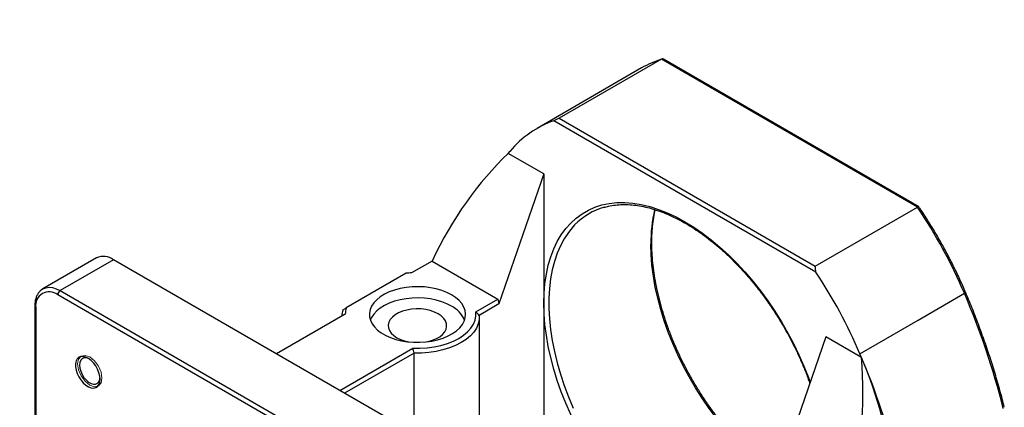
# Model space of a CAD drawing. Header units: millimetres. Extents: x 29 to 270, y 0 to 199.
# Tile 5 of 5: x 168 to 263, y 162 to 199. Entities that reach past the tile are written whole.
import ezdxf

# ---------------------------------------------------------------- set-up
doc = ezdxf.new("R2010")
doc.units = ezdxf.units.MM
doc.layers.add('FORMAT', color=7, linetype='Continuous')
doc.styles.add('SLDTEXTSTYLE0', font='TXT', dxfattribs={"width": 0.75})

msp = doc.modelspace()

# ---------------------------------------------------------------- linework, layer by layer
at = {"color": 7, "linetype": 'Continuous', "lineweight": 25}
for p, q in [((230.218, 195.3318), (220.3185, 189.6169)), ((255.0373, 181.0039), (230.218, 195.3318)), ((255.1796, 181.0344), (230.409, 195.3342)), ((228.2955, 194.4863), (218.1603, 188.6354)), ((245.2007, 174.7084), (219.7842, 189.381)), ((220.3185, 189.6169), (245.1378, 175.289)), ((215.3599, 186.211), (215.5217, 186.4065)), ((218.8217, 184.2209), (215.3653, 186.2162)), ((218.8217, 184.2209), (214.4612, 171.6329)), ((218.8217, 184.2209), (218.8217, 171.7006)), ((245.1378, 175.289), (255.0373, 181.0039)), ((175.4359, 176.0875), (170.2504, 173.094)), ((177.1024, 175.9225), (171.917, 172.929)), ((212.9292, 155.2401), (177.1024, 175.9225)), ((207.9794, 175.783), (205.9999, 174.6403)), ((207.9794, 175.783), (214.3434, 172.1092)), ((205.4642, 174.6032), (199.6523, 171.2481)), ((170.2013, 173.0639), (170.2504, 173.094)), ((171.917, 172.929), (207.7437, 152.2466)), ((207.508, 151.8384), (171.6813, 172.5207)), ((212.213, 170.8794), (214.3434, 172.1092)), ((214.3434, 172.1092), (214.4612, 171.6329)), ((255.1199, 170.0785), (259.5982, 172.6638)), ((169.4623, 171.4318), (169.4623, 130.0604)), ((169.5599, 171.2957), (169.5599, 129.9243)), ((214.4612, 171.6329), (212.5559, 170.533)), ((218.8217, 171.7006), (218.8217, 153.4645)), ((199.5656, 170.6537), (192.8974, 166.8042)), ((212.5652, 155.4502), (212.5652, 170.3403)), ((249.463, 166.8129), (255.1199, 170.0785)), ((249.4632, 166.8125), (255.1201, 170.0781)), ((246.1632, 168.437), (241.8027, 155.8491)), ((249.6196, 166.4416), (246.1632, 168.437)), ((199.0256, 163.2665), (206.1029, 167.3521)), ((206.2314, 166.8819), (199.4971, 162.9943)), ((206.2314, 159.1067), (206.2314, 166.8819))]:
    msp.add_line(p, q, dxfattribs=at)
at = {"color": 8, "linetype": 'Continuous', "lineweight": 25, "flags": 128}
for points in [[(218.8217, 171.7006), (218.8487, 172.6762), (218.9295, 173.6169), (219.0639, 174.5189), (219.2512, 175.3786), (219.4908, 176.1926), (219.7817, 176.9577), (220.1228, 177.671), (220.5127, 178.3296), (220.9499, 178.9308), (221.4326, 179.4724), (221.959, 179.9521), (222.5269, 180.3682), (223.1342, 180.7189), (223.7784, 181.0028), (224.457, 181.2189), (225.1673, 181.3663), (225.9065, 181.4444), (226.6717, 181.4529), (227.4599, 181.3917), (228.268, 181.2612), (229.0927, 181.0618), (229.9308, 180.7943), (230.7791, 180.4597), (231.6341, 180.0595), (232.4925, 179.5951), (233.3508, 179.0684), (234.2059, 178.4815), (235.0541, 177.8367), (235.8922, 177.1365), (236.7169, 176.3837), (237.525, 175.5813), (238.3132, 174.7324), (239.0784, 173.8404), (239.8176, 172.9088), (240.5279, 171.9414), (241.2065, 170.9418), (241.8507, 169.914), (242.458, 168.8622), (243.0259, 167.7904), (243.5523, 166.7029), (244.035, 165.604), (244.4722, 164.498), (244.6396, 164.0387)], [(221.806, 179.2841), (221.662, 179.1305), (221.2011, 178.5684), (220.7866, 177.9474), (220.4202, 177.2701), (220.1034, 176.539), (219.8373, 175.7573), (219.6232, 174.928), (219.4619, 174.0544), (219.354, 173.1402), (219.2999, 172.1889), (219.2999, 171.2044), (219.354, 170.1907), (219.4619, 169.1519), (219.6232, 168.092), (219.8373, 167.0155), (220.1034, 165.9266), (220.4202, 164.8298), (220.7866, 163.7293), (221.2011, 162.6298), (221.662, 161.5355)], [(240.8567, 155.303), (240.2947, 155.7278), (239.4602, 156.4111), (238.6385, 157.1478), (237.8329, 157.9349), (237.0465, 158.7692), (236.2827, 159.6473), (235.5444, 160.5658), (234.8346, 161.5208), (234.1562, 162.5087), (233.5119, 163.5253), (232.9043, 164.5667), (232.3358, 165.6285), (231.8088, 166.7066), (231.3254, 167.7966), (230.8875, 168.894), (230.4968, 169.9946), (230.155, 171.0938), (229.8634, 172.1872), (229.6232, 173.2705), (229.4354, 174.3392), (229.3007, 175.389), (229.2197, 176.4158), (229.1926, 177.4154)], [(170.2504, 173.094), (170.2503, 173.0939), (170.5315, 173.209), (170.8469, 173.2501), (171.1886, 173.2162), (171.5483, 173.1083), (171.917, 172.929)], [(230.5127, 149.3315), (229.9308, 149.7806), (229.0927, 150.4808), (228.268, 151.2336), (227.4599, 152.036), (226.6717, 152.8848), (225.9065, 153.7768), (225.1673, 154.7084), (224.457, 155.6759), (223.7784, 156.6755), (223.1342, 157.7032), (222.5269, 158.755), (221.959, 159.8268), (221.4326, 160.9143), (220.9499, 162.0132), (220.5127, 163.1192), (220.1228, 164.2279), (219.7817, 165.335), (219.4908, 166.436), (219.2512, 167.5267), (219.0639, 168.6027), (218.9295, 169.6598), (218.8487, 170.6938), (218.8217, 171.7006)]]:
    msp.add_lwpolyline(points, dxfattribs=at)
at = {"color": 7, "linetype": 'Continuous', "lineweight": 25, "flags": 128}
for points in [[(209.865, 172.5174), (209.416, 172.7454), (208.9201, 172.9383), (208.3856, 173.0931), (207.8211, 173.2071), (207.2361, 173.2785), (206.64, 173.3061), (206.0427, 173.2895), (205.454, 173.229), (204.8835, 173.1255), (204.3407, 172.9807), (203.8343, 172.797), (203.3728, 172.5775), (202.9638, 172.3257), (202.6138, 172.0458), (202.3288, 171.7423), (202.1133, 171.4203), (201.9709, 171.085), (201.9039, 170.742), (201.9135, 170.3968), (201.9995, 170.0552), (202.1604, 169.7227), (202.3937, 169.4048), (202.6954, 169.1068), (203.0607, 168.8335), (203.4836, 168.5894), (203.957, 168.3785), (204.4733, 168.2043), (205.0239, 168.0696), (205.5998, 167.9767), (206.1916, 167.9271), (206.7895, 167.9216), (207.3837, 167.9602), (207.9645, 168.0424), (208.5223, 168.1668), (209.048, 168.3314), (209.5329, 168.5334), (209.9691, 168.7695), (210.3494, 169.036), (210.6675, 169.3283), (210.9183, 169.6416), (211.0976, 169.971), (211.2025, 170.3108), (211.2313, 170.6556), (211.1834, 170.9997), (211.0597, 171.3375), (210.8622, 171.6633), (210.5941, 171.9719), (210.2599, 172.2582), (209.865, 172.5174)], [(209.865, 171.4287), (209.416, 171.6567), (208.9201, 171.8496), (208.3856, 172.0043), (207.8211, 172.1184), (207.2361, 172.1898), (206.64, 172.2174), (206.0427, 172.2008), (205.454, 172.1403), (204.8835, 172.0367), (204.3407, 171.892), (203.8343, 171.7083), (203.3728, 171.4888), (202.9638, 171.237), (202.6138, 170.957), (202.3288, 170.6536), (202.1133, 170.3316), (201.9948, 170.0681)], [(208.5687, 170.6803), (208.2116, 170.8549), (207.8096, 170.9932), (207.3737, 171.0914), (206.9157, 171.1468), (206.4481, 171.158), (205.9838, 171.1246), (205.5353, 171.0475), (205.1149, 170.9289), (204.734, 170.7719), (204.4031, 170.5809), (204.1312, 170.361), (203.9257, 170.1183), (203.7922, 169.8594), (203.7343, 169.5913), (203.7536, 169.3214), (203.8497, 169.057), (204.0198, 168.8054), (204.2593, 168.5733), (204.5617, 168.3672), (204.9188, 168.1926), (205.3208, 168.0543), (205.7141, 167.9636)], [(206.1029, 167.3521), (206.8042, 167.3441), (207.5019, 167.3862), (208.1852, 167.4777), (208.8437, 167.6173), (209.4673, 167.8027), (210.0464, 168.0312), (210.5721, 168.2993), (211.0365, 168.6028), (211.4324, 168.9371), (211.7536, 169.2971), (211.9954, 169.6773), (212.1539, 170.0717), (212.2268, 170.4745), (212.213, 170.8794)], [(212.5559, 170.533), (212.5527, 170.1171), (212.4632, 169.7044), (212.2887, 169.3009), (212.0316, 168.9123), (211.6957, 168.5444), (211.2858, 168.2023), (210.8078, 167.8911), (210.2687, 167.6151), (209.6762, 167.3785), (209.0388, 167.1846), (208.3657, 167.0362), (207.6667, 166.9354), (206.9518, 166.8838), (206.2314, 166.8819)], [(207.4164, 167.9636), (207.5951, 168), (208.0155, 168.1186), (208.3964, 168.2756), (208.7273, 168.4666), (208.9992, 168.6865), (209.2047, 168.9292), (209.3382, 169.1881), (209.3961, 169.4561), (209.3768, 169.7261), (209.2807, 169.9905), (209.1106, 170.2421), (208.8711, 170.4742), (208.5687, 170.6803)], [(175.7849, 164.3379), (175.7571, 164.6494), (175.6749, 164.9785), (175.5422, 165.3098), (175.3652, 165.6278), (175.1522, 165.9175), (174.9131, 166.1656), (174.6591, 166.3603), (174.4021, 166.4926), (174.1541, 166.5562), (173.9267, 166.5483), (173.7305, 166.4691), (173.5747, 166.3224), (173.4667, 166.1151), (173.4113, 165.8567), (173.4113, 165.5595), (173.4667, 165.2373), (173.5747, 164.9052), (173.7305, 164.5786), (173.9267, 164.273), (174.1541, 164.0025), (174.4021, 163.7798), (174.6591, 163.6153), (174.9131, 163.5168), (175.1522, 163.4887), (175.3652, 163.5326), (175.5422, 163.6462), (175.6749, 163.8242), (175.7571, 164.0584), (175.7849, 164.3379)], [(174.6996, 166.3336), (174.6757, 166.3444), (174.4439, 166.4122), (174.2326, 166.4061), (174.054, 166.3265), (173.9184, 166.1779), (173.8338, 165.9691), (173.805, 165.7121), (173.8338, 165.422), (173.9184, 165.1154), (174.054, 164.8104), (174.2326, 164.5245), (174.4439, 164.2744), (174.6757, 164.0747), (174.9143, 163.937), (175.146, 163.8691), (175.3573, 163.8752), (175.536, 163.9548), (175.6715, 164.1034), (175.7562, 164.3122), (175.7803, 164.4615)]]:
    msp.add_lwpolyline(points, dxfattribs=at)
at = {"color": 7, "linetype": 'Continuous', "lineweight": 18, "flags": 128}
msp.add_lwpolyline([(173.6165, 165.821), (173.7062, 166.29), (173.9617, 166.584), (174.344, 166.6583), (174.795, 166.5016), (175.246, 166.1376), (175.6283, 165.6219), (175.8838, 165.0329), (175.9735, 164.4603), (175.8838, 163.9913), (175.6283, 163.6973), (175.246, 163.623), (174.795, 163.7798), (174.344, 164.1437), (173.9617, 164.6594), (173.7062, 165.2484), (173.6165, 165.821)], dxfattribs=at)
at = {"color": 7, "linetype": 'Continuous', "lineweight": 25}
for centre, radius, start, end in [((233.1277, 186.1071), 9.6727, 107.506509, 119.971486), ((223.0382, 180.1768), 9.7625, 109.470309, 140.346524), ((215.5255, 186.4034), 0.0049, 138.278919, 141.566351), ((226.4498, 174.8188), 6.4424, 105.834056, 136.122805), ((214.262, 153.2881), 49.3031, 23.140814, 34.204687), ((176.1277, 174.5769), 1.6615, 54.082345, 114.607238), ((204.1377, 147.4427), 49.2909, 23.139853, 33.583972), ((206.5577, 162.6997), 11.9536, 92.674936, 95.248848), ((170.8597, 171.4943), 1.3148, 51.325796, 188.684956), ((172.193, 172.4974), 0.5123, 122.60568, 177.394382), ((191.3535, 143.3976), 74.2554, 14.107, 23.211705), ((201.7574, 170.3325), 2.5258, 163.062686, 177.043841), ((201.9547, 170.6084), 2.3896, 164.474344, 178.914911), ((208.6291, 169.001), 2.7242, 23.061331, 63.019854), ((255.1001, 170.0698), 0.0216, 22.501203, 23.723521), ((249.4432, 166.8042), 0.0216, 22.501203, 23.723521), ((181.2185, 137.5467), 74.2551, 14.106991, 23.211366), ((209.3999, 149.3236), 43.711, 7.235054, 23.055246)]:
    msp.add_arc(centre, radius, start, end, dxfattribs=at)
at = {"color": 8, "linetype": 'Continuous', "lineweight": 25}
for centre, radius, start, end in [((243.9986, 177.5276), 14.8064, 167.286159, 180.433985), ((259.5355, 172.8455), 0.1922, 289.056336, 333.491911), ((169.6291, 171.4484), 0.1677, 185.710151, 245.624002)]:
    msp.add_arc(centre, radius, start, end, dxfattribs=at)
at = {"color": 7, "linetype": 'Continuous', "lineweight": 25}
for centre, major_axis, ratio, start_param, end_param in [((216.7004, 154.6921), (20.2712, 35.1089), 0.5773346, 0.6588892, 0.6776563), ((227.8501, 158.9209), (4.0891, 33.5333), 0.7115205, 0.7116061, 1.1326306), ((216.7004, 154.6921), (20.2712, 35.1089), 0.5773346, 5.6056103, 5.6243774), ((225.537, 160.2563), (4.0891, 33.5333), 0.7115205, 4.5627272, 4.9837516)]:
    msp.add_ellipse(centre, major_axis=major_axis, ratio=ratio, start_param=start_param, end_param=end_param, dxfattribs=at)
for points, knots in [([(230.4068, 195.3306), (230.3966, 195.3376), (230.3637, 195.3601), (230.2964, 195.365), (230.2441, 195.3428), (230.218, 195.3318)], [0, 0, 0, 0, 0.1847112, 0.5921945, 1, 1, 1, 1]), ([(224.6454, 180.9893), (224.7943, 181.0312), (225.155, 181.1329), (225.7608, 181.2232), (226.4546, 181.2698), (227.1717, 181.252), (227.9083, 181.1729), (228.6623, 181.0322), (229.4309, 180.8305), (230.2117, 180.5685), (231.0018, 180.247), (231.7986, 179.867), (232.5992, 179.4298), (233.4007, 178.9369), (234.2001, 178.39), (234.9946, 177.7908), (235.7812, 177.1416), (236.5569, 176.4446), (237.3191, 175.7023), (238.0648, 174.9173), (238.7912, 174.0925), (239.4958, 173.2308), (240.1758, 172.3354), (240.8289, 171.4094), (241.4526, 170.4563), (242.0446, 169.4795), (242.6028, 168.4826), (243.1249, 167.4692), (243.61, 166.443), (244.0529, 165.4078), (244.3847, 164.569), (244.5529, 164.0766), (244.6024, 163.9314)], [0, 0, 0, 0, 0.0244417, 0.0592081, 0.0938662, 0.1284164, 0.1628709, 0.1972478, 0.2315667, 0.2658454, 0.3000987, 0.3343384, 0.3685729, 0.4028071, 0.4370448, 0.471289, 0.5055412, 0.539802, 0.5740715, 0.6083493, 0.6426345, 0.6769262, 0.7112235, 0.7455251, 0.77983, 0.8141368, 0.8484444, 0.8827514, 0.9170563, 0.9513578, 0.9856547, 1, 1, 1, 1]), ([(240.9664, 155.3663), (240.7648, 155.5157), (240.298, 155.8617), (239.5748, 156.4636), (238.7988, 157.1593), (238.0367, 157.902), (237.291, 158.6869), (236.5646, 159.5117), (235.86, 160.3734), (235.18, 161.2689), (234.5269, 162.1948), (233.9032, 163.1479), (233.3112, 164.1247), (232.7531, 165.1216), (232.2308, 166.135), (231.7462, 167.1612), (231.3012, 168.1964), (230.8974, 169.2369), (230.536, 170.2788), (230.2186, 171.3184), (229.9461, 172.3517), (229.7194, 173.3751), (229.5395, 174.3848), (229.4067, 175.377), (229.3215, 176.3482), (229.2931, 177.0681), (229.2891, 177.6273), (229.2967, 178.1793), (229.3371, 178.9321), (229.4365, 179.7887), (229.5324, 180.3976), (229.6088, 180.7073), (229.6212, 180.7573)], [0, 0, 0, 0, 0.0273745, 0.0633797, 0.099394, 0.1354174, 0.1714495, 0.2074894, 0.2435362, 0.2795888, 0.315646, 0.3517066, 0.3877693, 0.4238327, 0.4598955, 0.4959561, 0.5320132, 0.5680655, 0.6041116, 0.6401505, 0.6761807, 0.7122014, 0.7482115, 0.7842106, 0.8201983, 0.8561751, 0.8663002, 0.8851957, 0.9211556, 0.9571136, 0.9930723, 1, 1, 1, 1]), ([(255.1775, 181.0308), (255.1729, 181.0345), (255.1584, 181.0464), (255.1104, 181.0402), (255.0617, 181.016), (255.0373, 181.0039)], [0, 0, 0, 0, 0.1847112, 0.5921945, 1, 1, 1, 1]), ([(259.7071, 172.7596), (259.6184, 172.9655), (259.3473, 173.595), (258.8633, 174.6418), (258.2431, 175.8936), (257.5849, 177.1303), (256.8913, 178.3495), (256.1633, 179.5474), (255.5917, 180.4336), (255.2632, 180.9191), (255.1953, 181.0195)], [0, 0, 0, 0, 0.07204089, 0.22026327, 0.36848942, 0.51671097, 0.66493044, 0.81315019, 0.961372, 1, 1, 1, 1]), ([(170.1941, 173.0539), (170.1248, 173.0057), (169.9726, 172.9), (169.7868, 172.6714), (169.6313, 172.3891), (169.5242, 172.0613), (169.47, 171.7379), (169.4645, 171.5194), (169.4623, 171.4318)], [0, 0, 0, 0, 0.1474175, 0.3236167, 0.5023389, 0.685827, 0.8740792, 1, 1, 1, 1]), ([(263.4641, 161.6383), (263.3986, 161.8983), (263.1949, 162.7065), (262.8186, 164.0685), (262.3202, 165.7244), (261.7765, 167.383), (261.1895, 169.0419), (260.5703, 170.6697), (260.0683, 171.9084), (259.7776, 172.5942), (259.7075, 172.7596)], [0, 0, 0, 0, 0.0705807, 0.219339, 0.3680948, 0.5168427, 0.6655834, 0.8143177, 0.9552222, 1, 1, 1, 1])]:
    msp.add_open_spline(points, degree=3, knots=knots, dxfattribs=at)
for points in [[(199.3411, 171.0684), (199.4446, 171.1281), (199.5483, 171.188), (199.6523, 171.2481)], [(212.5559, 170.533), (212.442, 170.649), (212.3277, 170.7645), (212.213, 170.8794)], [(206.2314, 166.8819), (206.1879, 167.0385), (206.145, 167.1953), (206.1029, 167.3521)]]:
    msp.add_open_spline(points, degree=3, dxfattribs=at)

# ---------------------------------------------------------------- texts
at = {"layer": 'FORMAT', "color": 7, "insert": (118.109, 198.9921), "char_height": 9.525, "attachment_point": 1, "style": 'SLDTEXTSTYLE0'}
msp.add_mtext('MBA20-EP', dxfattribs=at)

doc.saveas('drawing.dxf')
